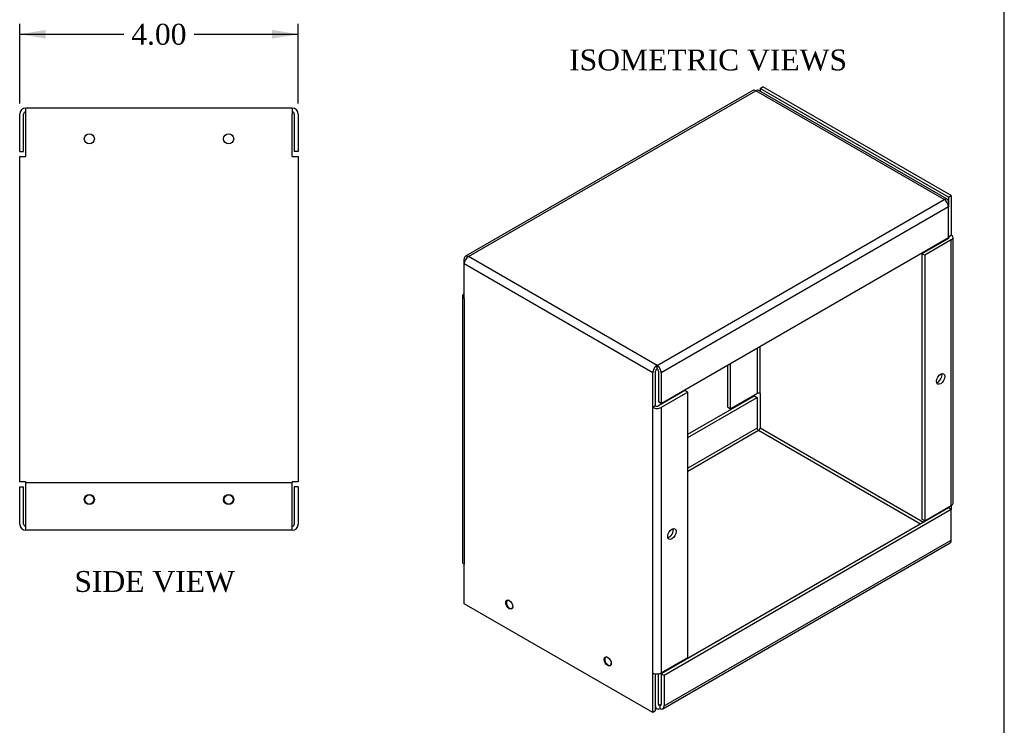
# Model space of a CAD drawing. Header units: inches. Extents: x 0.1 to 41.9, y -0.2 to 27.9.
# Tile 2 of 3: x 27.8 to 41.9, y 8 to 18.2. Entities that reach past the tile are written whole.
import ezdxf
from ezdxf.enums import TextEntityAlignment as Align
from ezdxf.lldxf.tags import DXFTag

# ---------------------------------------------------------------- set-up
doc = ezdxf.new("R2010")
doc.units = ezdxf.units.IN
doc.header["$MEASUREMENT"] = 0
for name, color, linetype in [('COM71343-1', 7, 'Continuous'), ('COM71367-1', 7, 'Continuous'), ('Default', 7, 'Continuous')]:
    doc.layers.add(name, color=color, linetype=linetype)
doc.styles.add('SEACAD_Times_New_Roman', font='times.ttf')
tags = doc.linetypes.add('HIDDEN2', pattern=[0.1875, 0.125, -0.0625]).pattern_tags.tags
tags[6:7] = [DXFTag(74, 4), DXFTag(75, 0), DXFTag(340, '0'), DXFTag(46, 0.0), DXFTag(50, 0.0), DXFTag(44, 0.0), DXFTag(45, 0.0)]
tags[4:5] = [DXFTag(74, 4), DXFTag(75, 0), DXFTag(340, '0'), DXFTag(46, 0.0), DXFTag(50, 0.0), DXFTag(44, 0.0), DXFTag(45, 0.0)]
doc.dimstyles.new('HAMMOND_(_STH_-_48x32)', dxfattribs={"dimtxt": 0.3, "dimasz": 0.375, "dimexe": 0.15, "dimexo": 0.15, "dimgap": 0.075, "dimtad": 0, "dimtih": 1, "dimtoh": 1, "dimzin": 0, "dimdsep": 46, "dimtxsty": 'SEACAD_Times_New_Roman', "dimblk1": '_SE_FILLED', "dimblk2": '_SE_FILLED', "dimsah": 1, "dimcen": 0.15, "dimadec": 0, "dimazin": 0, "dimtfac": 0.8, "dimtofl": 0, "dimtmove": 0, "dimatfit": 3, "dimfxl": 1, "dimtolj": 1, "dimtzin": 0, "dimarcsym": 0})

# ---------------------------------------------------------------- blocks, each defined once
blk = doc.blocks.new('SE1')
at = {"layer": 'COM71343-1', "color": 7, "linetype": 'Continuous'}
for p, q in [((38.4222755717, 17.1737766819), (38.4625806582, 17.1970468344)), ((38.4222755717, 17.1737766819), (38.4222755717, 17.1326435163)), ((41.12908033, 15.611002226), (38.4222755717, 17.1737766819)), ((41.1693854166, 15.6342723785), (38.4625806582, 17.1970468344)), ((41.12908033, 15.611002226), (41.1693854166, 15.6342723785)), ((41.12908033, 15.611002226), (41.12908033, 15.4705648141)), ((41.1693854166, 15.6342723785), (41.1693854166, 15.0659907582)), ((41.12908033, 15.0190422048), (40.747949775, 14.7989963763)), ((41.1693854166, 14.9957720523), (40.7882548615, 14.7757262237)), ((41.12908033, 15.0427206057), (41.1693854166, 15.0659907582)), ((41.12908033, 15.0304731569), (41.12908033, 15.0190422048)), ((41.1693854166, 11.182324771), (41.1693854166, 14.9957720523)), ((41.1945742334, 11.217434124), (41.1945742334, 15.0308814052)), ((40.747949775, 14.7989963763), (40.747949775, 10.985549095)), ((40.7882548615, 14.7757262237), (40.747949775, 14.7989963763)), ((40.7882548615, 14.7757262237), (40.7882548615, 10.9622789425)), ((38.3812633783, 13.4440203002), (38.3812633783, 12.7920477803)), ((38.4222755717, 12.7920477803), (38.4222755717, 13.467698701)), ((37.9598277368, 12.5952721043), (37.9598277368, 13.2007043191)), ((38.0001328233, 12.5720019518), (38.0001328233, 13.2239744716)), ((37.385303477, 12.2055991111), (38.3409582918, 12.7573466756)), ((37.385303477, 12.159058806), (38.3812633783, 12.7340765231)), ((38.3812633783, 12.7920477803), (38.0001328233, 12.5720019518)), ((38.3409582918, 12.7573466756), (38.3812633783, 12.7340765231)), ((38.3812633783, 12.7340765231), (38.3812633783, 12.293984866)), ((38.4222755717, 12.7920477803), (38.4222755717, 12.293984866)), ((37.9598277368, 12.5952721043), (38.0001328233, 12.5720019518)), ((38.3812633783, 12.293984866), (37.385303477, 11.7189671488)), ((38.401769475, 12.2584672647), (37.385303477, 11.6716103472)), ((40.7274436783, 10.9157386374), (38.401769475, 12.2584672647)), ((40.7684558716, 10.9394170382), (38.4222755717, 12.293984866)), ((40.7882548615, 10.9622789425), (41.1693854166, 11.182324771)), ((41.1693854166, 11.182324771), (41.1693854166, 11.1243535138)), ((41.12908033, 11.1476236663), (37.004172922, 8.7661072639)), ((41.1693854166, 11.1243535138), (37.0444780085, 8.7428371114)), ((41.12908033, 11.1590546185), (41.12908033, 11.1476236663)), ((41.1693854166, 11.1243535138), (41.12908033, 11.1476236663)), ((41.1693854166, 10.6842618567), (41.1693854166, 11.1243535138)), ((40.7882548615, 10.9622789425), (40.747949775, 10.985549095)), ((37.0266668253, 8.2633766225), (41.1515742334, 10.6448930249)), ((37.0444780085, 8.3027454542), (41.1693854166, 10.6842618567)), ((34.8048316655, 9.8246639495), (34.7942411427, 9.8185495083)), ((34.8597411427, 9.705100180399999), (34.8703316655, 9.7112146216)), ((36.2190452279, 9.0081673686), (36.2084547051, 9.0020529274)), ((36.2739547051, 8.8886035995), (36.2845452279, 8.8947180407)), ((37.0444780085, 8.7428371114), (37.004172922, 8.7661072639)), ((37.004172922, 8.7661072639), (37.004172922, 8.326015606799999)), ((36.9228556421, 8.3027454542), (36.9228556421, 8.764427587)), ((36.9631607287, 8.326015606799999), (36.9631607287, 8.764329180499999)), ((37.0444780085, 8.7428371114), (37.0444780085, 8.3027454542)), ((36.9228556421, 8.2736599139), (36.9406668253, 8.2633766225)), ((36.98366682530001, 8.3141764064), (36.9631607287, 8.326015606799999)), ((37.004172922, 8.326015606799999), (36.98366682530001, 8.3141764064)), ((36.98366682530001, 8.3141764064), (36.98366682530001, 8.2676361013))]:
    blk.add_line(p, q, dxfattribs=at)
for centre, major_axis, start_param, end_param in [((41.1085742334, 15.0308814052), (-0.02899999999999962, -1.6917682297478e-16), 2.356194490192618, 3.926990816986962), ((41.1085742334, 15.0308814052), (-0.08600000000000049, -6.755167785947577e-16), 2.356194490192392, 3.926990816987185), ((40.9763452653, 13.0241369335), (-0.04249999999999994, -0.07361215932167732), 0.4940295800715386, 2.647563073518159), ((38.401769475, 12.7802085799), (-0.0290000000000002, -5.031632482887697e-16), 3.92699081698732, 5.497787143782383), ((38.401769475, 12.2821456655), (0.01450000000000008, -0.02511473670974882), 3.926990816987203, 5.497787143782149), ((38.401769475, 12.2821456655), (0.01449999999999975, 0.02511473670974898), 3.926990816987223, 5.497787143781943), ((41.1085742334, 11.217434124), (-0.08600000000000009, 4.407485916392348e-16), 2.356194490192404, 3.141592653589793), ((41.1085742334, 10.7193712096), (-0.04299999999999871, 0.0744781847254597), 3.141592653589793, 3.926990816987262), ((34.8269911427, 9.761824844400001), (-0.0327500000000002, 0.05672466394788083), 0, 3.87488896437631), ((34.8269911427, 9.761824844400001), (-0.0327500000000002, 0.05672466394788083), 5.549889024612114, 6.283185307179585), ((36.2412047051, 8.9453282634), (-0.03275000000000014, 0.0567246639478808), 1.624e-13, 3.874889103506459), ((36.2412047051, 8.9453282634), (-0.03275000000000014, 0.0567246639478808), 5.54988885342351, 6.283185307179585), ((36.98366682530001, 8.337854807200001), (0.04299999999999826, 0.07447818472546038), 2.356194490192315, 3.926990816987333), ((36.98366682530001, 8.337854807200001), (0.0144999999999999, 0.02511473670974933), 2.356194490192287, 3.926990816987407), ((36.98366682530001, 8.337854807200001), (-0.01449999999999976, 0.02511473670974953), 2.356194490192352, 3.926990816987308), ((36.98366682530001, 8.337854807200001), (-0.04300000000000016, 0.07447818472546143), 2.356194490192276, 3.926990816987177)]:
    blk.add_ellipse(centre, major_axis=major_axis, ratio=0.5773502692, start_param=start_param, end_param=end_param, dxfattribs=at)
blk.add_ellipse((41.0166503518, 13.0008667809), major_axis=(-0.04249999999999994, -0.07361215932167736), ratio=0.5773502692, dxfattribs=at)
at = {"layer": 'COM71367-1', "color": 7, "linetype": 'Continuous'}
for p, q in [((38.3184643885, 17.1429268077), (34.1935569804, 14.7614104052)), ((34.2365569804, 14.7571509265), (38.3614643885, 17.1386673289)), ((41.0682691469, 15.575892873), (38.3614643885, 17.1386673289)), ((41.1112691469, 15.5801523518), (38.4044643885, 17.1429268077)), ((36.9433617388, 13.1943764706), (41.0682691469, 15.575892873)), ((41.12908033, 15.4705648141), (37.004172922, 13.0890484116)), ((41.12908033, 15.54078352), (41.12908033, 15.4705648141)), ((41.12908033, 15.0304731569), (41.12908033, 15.4705648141)), ((37.004172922, 12.6489567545), (41.12908033, 15.0304731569)), ((34.1757457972, 14.6518228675), (34.1757457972, 14.7220415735)), ((36.9433617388, 13.1943764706), (34.2365569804, 14.7571509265)), ((34.1757457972, 14.1537599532), (34.1757457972, 14.6518228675)), ((36.8825505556, 13.0890484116), (34.1757457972, 14.6518228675)), ((34.1505569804, 14.1888693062), (34.1505569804, 10.3754220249)), ((34.1757457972, 14.1537599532), (34.1757457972, 10.3403126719)), ((36.9433617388, 13.1478361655), (36.9433617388, 13.1943764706)), ((36.8825505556, 12.5909854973), (36.8825505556, 13.0890484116)), ((36.9228556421, 12.6142556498), (36.9228556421, 13.1123185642)), ((36.9638678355, 13.1123185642), (36.9638678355, 12.6722269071)), ((37.004172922, 13.0890484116), (37.004172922, 12.6489567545)), ((37.3449983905, 12.8343014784), (36.9638678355, 12.6142556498)), ((37.385303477, 12.8110313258), (37.004172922, 12.5909854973)), ((37.385303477, 12.8110313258), (37.3449983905, 12.8343014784)), ((37.385303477, 8.9975840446), (37.385303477, 12.8110313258)), ((36.9228556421, 12.6142556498), (36.8825505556, 12.5909854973)), ((36.8825505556, 8.7775382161), (36.8825505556, 12.5909854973)), ((37.004172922, 12.6489567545), (36.9638678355, 12.6722269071)), ((37.004172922, 12.5909854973), (37.004172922, 8.7775382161)), ((34.1757457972, 9.772031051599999), (34.1757457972, 10.3403126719)), ((36.8825505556, 8.209256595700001), (34.1757457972, 9.772031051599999)), ((37.004172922, 8.7775382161), (37.385303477, 8.9975840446)), ((36.8825505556, 8.209256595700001), (36.8825505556, 8.7775382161)), ((36.9228556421, 8.2325267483), (36.9228556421, 8.764427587)), ((36.9228556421, 8.2325267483), (36.8825505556, 8.209256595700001))]:
    blk.add_line(p, q, dxfattribs=at)
for centre, major_axis, ratio, start_param, end_param in [((38.3614643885, 17.0684486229), (0.04300000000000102, -0.07447818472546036), 0.5773502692, 2.356194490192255, 3.141592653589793), ((38.3614643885, 17.0684486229), (-0.04300000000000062, -0.07447818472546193), 0.5773502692, 3.141592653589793, 3.926990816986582), ((41.0682691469, 15.505674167), (-0.04300000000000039, -0.07447818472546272), 0.5773502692, 2.356194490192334, 3.926990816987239), ((41.0682691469, 15.505674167), (-0.04300000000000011, 0.07447818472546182), 0.5773502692, 3.926990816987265, 5.497787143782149), ((34.2365569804, 14.6869322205), (0.04300000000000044, -0.07447818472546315), 0.5773502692, 2.356194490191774, 3.926990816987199), ((34.2365569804, 14.6869322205), (-0.04300000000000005, -0.0744781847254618), 0.5773502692, 3.926990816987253, 5.497787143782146), ((34.2365569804, 14.1888693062), (0.08600000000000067, 6.593834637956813e-17), 0.5773502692, 2.356194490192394, 3.926990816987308), ((36.9433617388, 13.1241577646), (0.04299999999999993, 0.0744781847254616), 0.5773502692, 0.785398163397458, 2.356194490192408), ((36.9433617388, 13.1241577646), (0.0145000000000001, 0.02511473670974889), 0.5773502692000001, 0.7853981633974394, 2.356194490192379), ((36.9433617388, 13.1241577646), (0.04299999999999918, -0.07447818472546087), 0.5773502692, 0.7853981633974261, 2.356194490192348), ((36.9433617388, 13.1241577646), (0.0145000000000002, -0.02511473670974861), 0.5773502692, 0.7853981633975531, 2.356194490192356), ((36.9433617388, 12.6260948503), (-0.08599999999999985, 3.511098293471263e-16), 0.5773502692, 0.7853981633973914, 2.356194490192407), ((36.9433617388, 12.6260948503), (-0.02900000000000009, 1.16838190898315e-16), 0.5773502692, 0.7853981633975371, 2.356194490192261), ((37.1166029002, 10.79571364), (-0.04249999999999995, -0.07361215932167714), 0.5773502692, 0.4940295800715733, 2.647563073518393), ((34.2365569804, 10.3754220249), (0.08599999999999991, -5.528217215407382e-16), 0.5773502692, 3.141592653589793, 3.926990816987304), ((36.9433617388, 8.812647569), (0.08600000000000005, 2.603792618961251e-16), 0.5773502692, 3.926990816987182, 5.497787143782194)]:
    blk.add_ellipse(centre, major_axis=major_axis, ratio=ratio, start_param=start_param, end_param=end_param, dxfattribs=at)
for centre, major_axis in [((37.1569079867, 10.7724434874), (-0.04249999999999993, -0.07361215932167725)), ((34.8220413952, 9.7589671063), (0.03625000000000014, -0.06278684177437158)), ((36.2362549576, 8.9424705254), (0.03625000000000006, -0.06278684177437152))]:
    blk.add_ellipse(centre, major_axis=major_axis, ratio=0.5773502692, dxfattribs=at)
blk = doc.blocks.new('SE3')
at = {"layer": 'COM71343-1', "color": 7, "linetype": 'Continuous'}
for p, q in [((27.7928128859, 11.4527629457), (27.8498128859, 11.4527629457)), ((27.7928128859, 10.9137629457), (27.7928128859, 11.4527629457)), ((27.8498128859, 10.9137629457), (27.8498128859, 11.4527629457)), ((31.7928128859, 11.4527629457), (31.7358128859, 11.4527629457)), ((31.7358128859, 11.4527629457), (31.7358128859, 10.9137629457)), ((31.7928128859, 11.4527629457), (31.7928128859, 10.9137629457))]:
    blk.add_line(p, q, dxfattribs=at)
at = {"layer": 'COM71343-1', "color": 7, "linetype": 'HIDDEN2'}
blk.add_line((31.7068128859, 11.5097629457), (27.8788128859, 11.5097629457), dxfattribs=at)
for centre in [(28.7928128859, 16.4492629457), (30.7928128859, 16.4492629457)]:
    blk.add_circle(centre, 0.0725, dxfattribs=at)
at = {"layer": 'COM71343-1', "color": 7, "linetype": 'Continuous'}
for centre in [(28.7928128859, 11.2687629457), (30.7928128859, 11.2687629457)]:
    blk.add_circle(centre, 0.0655, dxfattribs=at)
for centre, radius, start, end in [((27.8788128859, 10.9137629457), 0.0859999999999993, 180, 270), ((27.8788128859, 10.9137629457), 0.0289999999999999, 180, 270), ((31.7068128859, 10.9137629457), 0.0860000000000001, 270, 360), ((31.7068128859, 10.9137629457), 0.0290000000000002, 270, 0)]:
    blk.add_arc(centre, radius, start, end, dxfattribs=at)
at = {"layer": 'COM71367-1', "color": 7, "linetype": 'Continuous'}
for p, q in [((31.7068128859, 16.8902629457), (27.8788128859, 16.8902629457)), ((27.8788128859, 16.8042629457), (27.8788128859, 16.8902629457)), ((31.7068128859, 16.8902629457), (31.7068128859, 16.8042629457)), ((27.7928128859, 16.2652629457), (27.7928128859, 16.8042629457)), ((27.8498128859, 16.2652629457), (27.8498128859, 16.8042629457)), ((27.8788128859, 16.1942629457), (27.8788128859, 16.8042629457)), ((31.7068128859, 16.1942629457), (31.7068128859, 16.8042629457)), ((31.7358128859, 16.8042629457), (31.7358128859, 16.2652629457)), ((31.7928128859, 16.8042629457), (31.7928128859, 16.2652629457)), ((27.7928128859, 16.2652629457), (27.8498128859, 16.2652629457)), ((31.7928128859, 16.2652629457), (31.7358128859, 16.2652629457)), ((27.7928128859, 16.1942629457), (27.8788128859, 16.1942629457)), ((27.7928128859, 11.5237629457), (27.7928128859, 16.1942629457)), ((31.7068128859, 16.1942629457), (31.7928128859, 16.1942629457)), ((31.7928128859, 16.1942629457), (31.7928128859, 11.5237629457)), ((27.8788128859, 11.5237629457), (27.7928128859, 11.5237629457)), ((27.8788128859, 10.8277629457), (27.8788128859, 11.5237629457)), ((31.7068128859, 10.8277629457), (31.7068128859, 11.5237629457)), ((31.7928128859, 11.5237629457), (31.7068128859, 11.5237629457)), ((31.7068128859, 10.8277629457), (27.8788128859, 10.8277629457))]:
    blk.add_line(p, q, dxfattribs=at)
for centre in [(28.7928128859, 11.2687629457), (30.7928128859, 11.2687629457)]:
    blk.add_circle(centre, 0.0725, dxfattribs=at)
for centre, radius, start, end in [((27.8788128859, 16.8042629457), 0.0860000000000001, 90, 180), ((27.8788128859, 16.8042629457), 0.0290000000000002, 90, 180), ((31.7068128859, 16.8042629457), 0.0859999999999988, 0, 90), ((31.7068128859, 16.8042629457), 0.0289999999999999, 0, 90)]:
    blk.add_arc(centre, radius, start, end, dxfattribs=at)
blk = doc.blocks.new('DMBLK161')
at = {"layer": 'Default', "linetype": 'Continuous', "transparency": 16777216}
for points in [[(28.16781289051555, 18.01342519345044), (27.79281288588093, 17.95092519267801), (28.16781289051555, 17.88842519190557)], [(31.41781288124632, 18.01342519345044), (31.41781288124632, 17.88842519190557), (31.79281288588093, 17.95092519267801)]]:
    blk.add_hatch(color=7, dxfattribs=at).paths.add_polyline_path(points)
at = {"layer": 'Default', "color": 7, "linetype": 'Continuous', "transparency": 16777216}
for p, q in [((27.7928128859, 16.954262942), (27.7928128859, 18.100925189)), ((31.7928128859, 16.954262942), (31.7928128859, 18.100925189)), ((27.7928128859, 17.9509251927), (29.2897085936, 17.9509251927)), ((30.2959171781, 17.9509251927), (31.7928128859, 17.9509251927))]:
    blk.add_line(p, q, dxfattribs=at)
at = {"layer": 'Default', "color": 7, "linetype": 'Continuous', "transparency": 16777216, "style": 'SEACAD_Times_New_Roman'}
blk.add_text('4.00', height=0.3, dxfattribs=at).set_placement((29.3947085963, 18.1009251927), align=Align.TOP_LEFT)
blk = doc.blocks.new('_SE_FILLED')
at = {"color": 0}
blk.add_line((0, 0), (-1, 0), dxfattribs=at)
blk.add_solid([(0, 0), (-1, -0.1665), (-1, 0.1665), (0, 0)], dxfattribs=at)
blk = doc.blocks.new('BORDER')
at = {"layer": 'Default', "color": 7, "linetype": 'Continuous'}
blk.add_line((0, 0), (0, 27.86), dxfattribs=at)

msp = doc.modelspace()

# ---------------------------------------------------------------- block references
at = {"layer": 'Default', "color": 7}
msp.add_blockref('BORDER', (41.9300011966, 0.0699989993), dxfattribs=at)
at = {"layer": 'Default'}
for name in ['SE1', 'SE3']:
    msp.add_blockref(name, (0, 0), dxfattribs=at)

# ---------------------------------------------------------------- texts
at = {"layer": 'Default', "color": 7, "linetype": 'Continuous', "style": 'SEACAD_Times_New_Roman'}
for s, p in [('ISOMETRIC VIEWS', (35.6817419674, 17.7315388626)), ('SIDE VIEW', (28.5784751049, 10.2413200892))]:
    msp.add_text(s, height=0.3, dxfattribs=at).set_placement(p, align=Align.TOP_LEFT)

# ---------------------------------------------------------------- dimensions: what is measured, and where the dimension line sits
at = {"layer": 'Default', "color": 7, "linetype": 'Continuous'}
dim = msp.add_linear_dim(base=(27.7928128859, 17.9509251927), p1=(27.7928128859, 16.8042629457), p2=(31.7928128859, 16.8042629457), angle=0, text='\\A1;<>', dimstyle='HAMMOND_(_STH_-_48x32)', dxfattribs=at)
dim.commit()
dim.dimension.update_dxf_attribs({"geometry": 'DMBLK161', "text_midpoint": (29.7928128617, 17.9509251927), "dimtype": 161})

doc.saveas('drawing.dxf')
